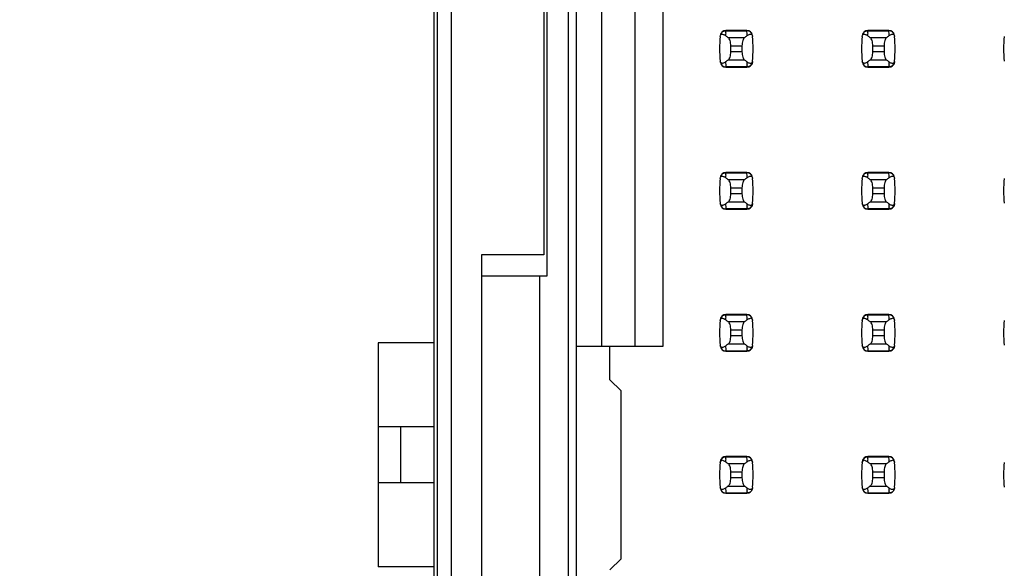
# Model space of a CAD drawing. Header units: inches. Extents: x 0 to 34, y 0 to 22.
# Tile 17 of 43: x 5.257 to 6.643, y 12.388 to 13.161. Entities that reach past the tile are written whole.
import ezdxf

# ---------------------------------------------------------------- set-up
doc = ezdxf.new("R2010")
doc.units = ezdxf.units.IN
doc.header["$LTSCALE"] = 1.87
doc.header["$MEASUREMENT"] = 0
doc.layers.get('0').update_dxf_attribs({"linetype": 'CONTINUOUS'})
doc.layers.add('DIMENSIONS', color=7, linetype='CONTINUOUS')
doc.styles.get("Standard").update_dxf_attribs({"font": 'txt', "width": 0.8})
doc.dimstyles.new('DIMSTYLE_1', dxfattribs={"dimtxt": 0.125, "dimasz": 0.18, "dimexe": 0.125, "dimexo": 0.0625, "dimgap": 0.09, "dimtad": 0, "dimtih": 1, "dimtoh": 1, "dimlfac": 0.5, "dimzin": 4, "dimdsep": 46, "dimtxsty": 'STANDARD', "dimblk": '_FILLED', "dimblk1": '_FILLED', "dimblk2": '_FILLED', "dimcen": 0.09, "dimadec": 0, "dimazin": 0, "dimtp": 0.001, "dimtm": 0.001, "dimtfac": 1, "dimtofl": 0, "dimtmove": 0, "dimatfit": 3, "dimldrblk": '_FILLED', "dimfxl": 1, "dimtolj": 1, "dimtzin": 4, "dimarcsym": 0})

# ---------------------------------------------------------------- blocks, each defined once
blk = doc.blocks.new('*D3')
at = {"layer": 'DIMENSIONS', "color": 2, "linetype": 'CONTINUOUS'}
blk.add_line((5.8116, 16.2838), (5.1576, 16.2838), dxfattribs=at)
at = {"layer": 'DIMENSIONS', "color": 2, "linetype": 'CONTINUOUS', "insert": (5.0951, 16.3463), "char_height": 0.125, "width": 1.225, "attachment_point": 3, "line_spacing_factor": 0.9}
blk.add_mtext('4.64{\\Ftxt.shx;\\W1.000000;\\H0.125000; }[117.9]', dxfattribs=at)
blk = doc.blocks.new('_FILLED')
at = {"color": 0, "linetype": 'BYBLOCK'}
blk.add_solid([(0, 0), (-1, 0.1736), (-1, -0.1736)], dxfattribs=at)
blk = doc.blocks.new('*D4')
at = {"layer": 'DIMENSIONS', "color": 2, "linetype": 'CONTINUOUS'}
blk.add_line((5.8096, 16.6278), (5.1576, 16.6278), dxfattribs=at)
at = {"layer": 'DIMENSIONS', "color": 2, "linetype": 'CONTINUOUS', "insert": (5.0951, 16.6903), "char_height": 0.125, "width": 1.225, "attachment_point": 3, "line_spacing_factor": 0.9}
blk.add_mtext('4.81{\\Ftxt.shx;\\W1.000000;\\H0.125000; }[122.3]', dxfattribs=at)
blk = doc.blocks.new('*D12')
at = {"layer": 'DIMENSIONS', "color": 2, "linetype": 'CONTINUOUS'}
blk.add_line((5.9366, 15.2958), (5.1576, 15.2958), dxfattribs=at)
at = {"layer": 'DIMENSIONS', "color": 2, "linetype": 'CONTINUOUS', "insert": (5.0951, 15.3583), "char_height": 0.125, "width": 1.225, "attachment_point": 3, "line_spacing_factor": 0.9}
blk.add_mtext('4.15{\\Ftxt.shx;\\W1.000000;\\H0.125000; }[105.4]', dxfattribs=at)

msp = doc.modelspace()

# ---------------------------------------------------------------- linework, layer by layer
at = {"color": 7, "linetype": 'CONTINUOUS'}
for p, q in [((5.8451, 6.7558), (5.8451, 16.8838)), ((5.8651, 6.8158), (5.8651, 16.8238)), ((6.0291, 15.2958), (6.0291, 8.3418)), ((6.0409, 8.3749), (6.0409, 15.2646)), ((5.8401, 14.1224), (5.8401, 12.1579)), ((6.0763, 13.5387), (6.0763, 12.7009)), ((6.1236, 12.7009), (6.1236, 13.5387)), ((6.1629, 12.7009), (6.1629, 13.5387)), ((5.9991, 13.4398), (5.9991, 12.7998)), ((5.9951, 13.4098), (5.9951, 12.8298)), ((6.2511, 13.1422), (6.2512, 13.1438)), ((6.2512, 13.1438), (6.2513, 13.1446)), ((6.2513, 13.1446), (6.2514, 13.1453)), ((6.2807, 13.1457), (6.2514, 13.1457)), ((6.2514, 13.1457), (6.2514, 13.1453)), ((6.2514, 13.1453), (6.2807, 13.1453)), ((6.2774, 13.1354), (6.2547, 13.1354)), ((6.2807, 13.1453), (6.2807, 13.1457)), ((6.2883, 13.1389), (6.2886, 13.1379)), ((6.2886, 13.1379), (6.2887, 13.1372)), ((6.4511, 13.1422), (6.4512, 13.1438)), ((6.4512, 13.1438), (6.4513, 13.1446)), ((6.4513, 13.1446), (6.4514, 13.1453)), ((6.4807, 13.1457), (6.4514, 13.1457)), ((6.4514, 13.1457), (6.4514, 13.1453)), ((6.4514, 13.1453), (6.4807, 13.1453)), ((6.4774, 13.1354), (6.4547, 13.1354)), ((6.4807, 13.1453), (6.4807, 13.1457)), ((6.4883, 13.1389), (6.4886, 13.1379)), ((6.4886, 13.1379), (6.4887, 13.1372)), ((6.2582, 13.1155), (6.2582, 13.124)), ((6.2582, 13.124), (6.274, 13.124)), ((6.274, 13.124), (6.274, 13.1155)), ((6.4582, 13.1155), (6.4582, 13.124)), ((6.4582, 13.124), (6.474, 13.124)), ((6.474, 13.124), (6.474, 13.1155)), ((6.274, 13.1155), (6.2582, 13.1155)), ((6.474, 13.1155), (6.4582, 13.1155)), ((6.2435, 13.1016), (6.2434, 13.1023)), ((6.2439, 13.1006), (6.2435, 13.1016)), ((6.2807, 13.0942), (6.2514, 13.0942)), ((6.2514, 13.0942), (6.2514, 13.0938)), ((6.2514, 13.0938), (6.2807, 13.0938)), ((6.2547, 13.1041), (6.2774, 13.1041)), ((6.2808, 13.095), (6.2807, 13.0942)), ((6.2807, 13.0938), (6.2807, 13.0942)), ((6.2809, 13.0957), (6.2808, 13.095)), ((6.2811, 13.0973), (6.2809, 13.0957)), ((6.4435, 13.1016), (6.4434, 13.1023)), ((6.4439, 13.1006), (6.4435, 13.1016)), ((6.4807, 13.0942), (6.4514, 13.0942)), ((6.4514, 13.0942), (6.4514, 13.0938)), ((6.4514, 13.0938), (6.4807, 13.0938)), ((6.4547, 13.1041), (6.4774, 13.1041)), ((6.4808, 13.095), (6.4807, 13.0942)), ((6.4807, 13.0938), (6.4807, 13.0942)), ((6.4809, 13.0957), (6.4808, 13.095)), ((6.4811, 13.0973), (6.4809, 13.0957)), ((6.2511, 12.9422), (6.2512, 12.9438)), ((6.2512, 12.9438), (6.2513, 12.9446)), ((6.2513, 12.9446), (6.2514, 12.9453)), ((6.2807, 12.9457), (6.2514, 12.9457)), ((6.2514, 12.9457), (6.2514, 12.9453)), ((6.2514, 12.9453), (6.2807, 12.9453)), ((6.2807, 12.9453), (6.2807, 12.9457)), ((6.2883, 12.9389), (6.2886, 12.9379)), ((6.2886, 12.9379), (6.2887, 12.9372)), ((6.4511, 12.9422), (6.4512, 12.9438)), ((6.4512, 12.9438), (6.4513, 12.9446)), ((6.4513, 12.9446), (6.4514, 12.9453)), ((6.4807, 12.9457), (6.4514, 12.9457)), ((6.4514, 12.9457), (6.4514, 12.9453)), ((6.4514, 12.9453), (6.4807, 12.9453)), ((6.4807, 12.9453), (6.4807, 12.9457)), ((6.4883, 12.9389), (6.4886, 12.9379)), ((6.4886, 12.9379), (6.4887, 12.9372)), ((6.2774, 12.9354), (6.2547, 12.9354)), ((6.2582, 12.9155), (6.2582, 12.924)), ((6.2582, 12.924), (6.274, 12.924)), ((6.274, 12.924), (6.274, 12.9155)), ((6.4774, 12.9354), (6.4547, 12.9354)), ((6.4582, 12.9155), (6.4582, 12.924)), ((6.4582, 12.924), (6.474, 12.924)), ((6.474, 12.924), (6.474, 12.9155)), ((6.274, 12.9155), (6.2582, 12.9155)), ((6.474, 12.9155), (6.4582, 12.9155)), ((6.2435, 12.9016), (6.2434, 12.9023)), ((6.2439, 12.9006), (6.2435, 12.9016)), ((6.2547, 12.9041), (6.2774, 12.9041)), ((6.2811, 12.8973), (6.2809, 12.8957)), ((6.4435, 12.9016), (6.4434, 12.9023)), ((6.4439, 12.9006), (6.4435, 12.9016)), ((6.4547, 12.9041), (6.4774, 12.9041)), ((6.4811, 12.8973), (6.4809, 12.8957)), ((6.2807, 12.8942), (6.2514, 12.8942)), ((6.2514, 12.8942), (6.2514, 12.8938)), ((6.2514, 12.8938), (6.2807, 12.8938)), ((6.2808, 12.895), (6.2807, 12.8942)), ((6.2807, 12.8938), (6.2807, 12.8942)), ((6.2809, 12.8957), (6.2808, 12.895)), ((6.4807, 12.8942), (6.4514, 12.8942)), ((6.4514, 12.8942), (6.4514, 12.8938)), ((6.4514, 12.8938), (6.4807, 12.8938)), ((6.4808, 12.895), (6.4807, 12.8942)), ((6.4807, 12.8938), (6.4807, 12.8942)), ((6.4809, 12.8957), (6.4808, 12.895)), ((5.9071, 12.8298), (5.9071, 12.2098)), ((5.9951, 12.8298), (5.9071, 12.8298)), ((5.9991, 12.7998), (5.9071, 12.7998)), ((5.9891, 12.2398), (5.9891, 12.7998)), ((6.2511, 12.7422), (6.2512, 12.7438)), ((6.2512, 12.7438), (6.2513, 12.7446)), ((6.2513, 12.7446), (6.2514, 12.7453)), ((6.2807, 12.7457), (6.2514, 12.7457)), ((6.2514, 12.7457), (6.2514, 12.7453)), ((6.2514, 12.7453), (6.2807, 12.7453)), ((6.2807, 12.7453), (6.2807, 12.7457)), ((6.4511, 12.7422), (6.4512, 12.7438)), ((6.4512, 12.7438), (6.4513, 12.7446)), ((6.4513, 12.7446), (6.4514, 12.7453)), ((6.4807, 12.7457), (6.4514, 12.7457)), ((6.4514, 12.7457), (6.4514, 12.7453)), ((6.4514, 12.7453), (6.4807, 12.7453)), ((6.4807, 12.7453), (6.4807, 12.7457)), ((6.2774, 12.7354), (6.2547, 12.7354)), ((6.2883, 12.7389), (6.2886, 12.7379)), ((6.2886, 12.7379), (6.2887, 12.7372)), ((6.4774, 12.7354), (6.4547, 12.7354)), ((6.4883, 12.7389), (6.4886, 12.7379)), ((6.4886, 12.7379), (6.4887, 12.7372)), ((6.2582, 12.7155), (6.2582, 12.724)), ((6.2582, 12.724), (6.274, 12.724)), ((6.274, 12.724), (6.274, 12.7155)), ((6.4582, 12.7155), (6.4582, 12.724)), ((6.4582, 12.724), (6.474, 12.724)), ((6.474, 12.724), (6.474, 12.7155)), ((5.7614, 12.7055), (5.7614, 12.3905)), ((5.8401, 12.7055), (5.7614, 12.7055)), ((6.2435, 12.7016), (6.2434, 12.7023)), ((6.2547, 12.7041), (6.2774, 12.7041)), ((6.274, 12.7155), (6.2582, 12.7155)), ((6.4435, 12.7016), (6.4434, 12.7023)), ((6.4547, 12.7041), (6.4774, 12.7041)), ((6.474, 12.7155), (6.4582, 12.7155)), ((6.0409, 12.7009), (6.1629, 12.7009)), ((6.0881, 12.6536), (6.0881, 12.7009)), ((6.2439, 12.7006), (6.2435, 12.7016)), ((6.2807, 12.6942), (6.2514, 12.6942)), ((6.2514, 12.6942), (6.2514, 12.6938)), ((6.2514, 12.6938), (6.2807, 12.6938)), ((6.2808, 12.695), (6.2807, 12.6942)), ((6.2807, 12.6938), (6.2807, 12.6942)), ((6.2809, 12.6957), (6.2808, 12.695)), ((6.2811, 12.6973), (6.2809, 12.6957)), ((6.4439, 12.7006), (6.4435, 12.7016)), ((6.4807, 12.6942), (6.4514, 12.6942)), ((6.4514, 12.6942), (6.4514, 12.6938)), ((6.4514, 12.6938), (6.4807, 12.6938)), ((6.4808, 12.695), (6.4807, 12.6942)), ((6.4807, 12.6938), (6.4807, 12.6942)), ((6.4809, 12.6957), (6.4808, 12.695)), ((6.4811, 12.6973), (6.4809, 12.6957)), ((6.1039, 12.6379), (6.0881, 12.6536)), ((6.1039, 12.4017), (6.1039, 12.6379)), ((5.8401, 12.5874), (5.7614, 12.5874)), ((5.7929, 12.5874), (5.7929, 12.5086)), ((6.2511, 12.5422), (6.2512, 12.5438)), ((6.2512, 12.5438), (6.2513, 12.5446)), ((6.2513, 12.5446), (6.2514, 12.5453)), ((6.2807, 12.5457), (6.2514, 12.5457)), ((6.2514, 12.5457), (6.2514, 12.5453)), ((6.2514, 12.5453), (6.2807, 12.5453)), ((6.2807, 12.5453), (6.2807, 12.5457)), ((6.2883, 12.5389), (6.2886, 12.5379)), ((6.2886, 12.5379), (6.2887, 12.5372)), ((6.4511, 12.5422), (6.4512, 12.5438)), ((6.4512, 12.5438), (6.4513, 12.5446)), ((6.4513, 12.5446), (6.4514, 12.5453)), ((6.4807, 12.5457), (6.4514, 12.5457)), ((6.4514, 12.5457), (6.4514, 12.5453)), ((6.4514, 12.5453), (6.4807, 12.5453)), ((6.4807, 12.5453), (6.4807, 12.5457)), ((6.4883, 12.5389), (6.4886, 12.5379)), ((6.4886, 12.5379), (6.4887, 12.5372)), ((6.2774, 12.5354), (6.2547, 12.5354)), ((6.2582, 12.5155), (6.2582, 12.524)), ((6.2582, 12.524), (6.274, 12.524)), ((6.274, 12.524), (6.274, 12.5155)), ((6.4774, 12.5354), (6.4547, 12.5354)), ((6.4582, 12.5155), (6.4582, 12.524)), ((6.4582, 12.524), (6.474, 12.524)), ((6.474, 12.524), (6.474, 12.5155)), ((5.8401, 12.5086), (5.7614, 12.5086)), ((6.274, 12.5155), (6.2582, 12.5155)), ((6.474, 12.5155), (6.4582, 12.5155)), ((6.2435, 12.5016), (6.2434, 12.5023)), ((6.2439, 12.5006), (6.2435, 12.5016)), ((6.2807, 12.4942), (6.2514, 12.4942)), ((6.2514, 12.4942), (6.2514, 12.4938)), ((6.2547, 12.5041), (6.2774, 12.5041)), ((6.2808, 12.495), (6.2807, 12.4942)), ((6.2807, 12.4938), (6.2807, 12.4942)), ((6.2809, 12.4957), (6.2808, 12.495)), ((6.2811, 12.4973), (6.2809, 12.4957)), ((6.4435, 12.5016), (6.4434, 12.5023)), ((6.4439, 12.5006), (6.4435, 12.5016)), ((6.4807, 12.4942), (6.4514, 12.4942)), ((6.4514, 12.4942), (6.4514, 12.4938)), ((6.4547, 12.5041), (6.4774, 12.5041)), ((6.4808, 12.495), (6.4807, 12.4942)), ((6.4807, 12.4938), (6.4807, 12.4942)), ((6.4809, 12.4957), (6.4808, 12.495)), ((6.4811, 12.4973), (6.4809, 12.4957)), ((6.2514, 12.4938), (6.2807, 12.4938)), ((6.4514, 12.4938), (6.4807, 12.4938)), ((6.0881, 12.3859), (6.1039, 12.4017)), ((5.8401, 12.3905), (5.7614, 12.3905))]:
    msp.add_line(p, q, dxfattribs=at)
for centre, radius, start, end in [((6.3999, 13.1198), 0.1575, 173.6288, 186.3712), ((6.2514, 13.1379), 0.00787, 90, 173.0471), ((6.2417, 13.1265), 0.015, 52.6255, 54.6964), ((6.3999, 13.1274), 0.1496, 174.2954, 175.7945), ((6.2807, 13.1379), 0.00787, 6.9529, 90), ((6.1322, 13.1274), 0.1496, 4.2056, 6.9009), ((6.1322, 13.1198), 0.1575, 353.6288, 6.3712), ((6.5999, 13.1198), 0.1575, 173.6288, 186.3712), ((6.4514, 13.1379), 0.00787, 90, 173.0471), ((6.4417, 13.1265), 0.015, 52.6255, 54.6964), ((6.5999, 13.1274), 0.1496, 174.2954, 175.7945), ((6.4807, 13.1379), 0.00787, 6.9529, 90), ((6.3322, 13.1274), 0.1496, 4.2056, 6.9009), ((6.3322, 13.1198), 0.1575, 353.6288, 6.3712), ((6.7999, 13.1198), 0.1575, 173.6288, 186.3712), ((6.2514, 13.1017), 0.00787, 186.9529, 270), ((6.4, 13.1122), 0.1496, 184.2056, 186.9009), ((6.2807, 13.1017), 0.00787, 270, 353.0471), ((6.1322, 13.1122), 0.1496, 354.2954, 355.7945), ((6.2905, 13.1131), 0.015, 232.6259, 234.6885), ((6.4514, 13.1017), 0.00787, 186.9529, 270), ((6.6, 13.1122), 0.1496, 184.2056, 186.9009), ((6.4807, 13.1017), 0.00787, 270, 353.0471), ((6.3322, 13.1122), 0.1496, 354.2954, 355.7945), ((6.4905, 13.1131), 0.015, 232.6259, 234.6885), ((6.2514, 12.9379), 0.00787, 90, 173.0471), ((6.2417, 12.9265), 0.015, 52.6255, 54.6964), ((6.3999, 12.9274), 0.1496, 174.2954, 175.7945), ((6.2807, 12.9379), 0.00787, 6.9529, 90), ((6.1322, 12.9274), 0.1496, 4.2056, 6.9009), ((6.4514, 12.9379), 0.00787, 90, 173.0471), ((6.4417, 12.9265), 0.015, 52.6255, 54.6964), ((6.5999, 12.9274), 0.1496, 174.2954, 175.7945), ((6.4807, 12.9379), 0.00787, 6.9529, 90), ((6.3322, 12.9274), 0.1496, 4.2056, 6.9009), ((6.3999, 12.9198), 0.1575, 173.6288, 186.3712), ((6.1322, 12.9198), 0.1575, 353.6288, 6.3712), ((6.5999, 12.9198), 0.1575, 173.6288, 186.3712), ((6.3322, 12.9198), 0.1575, 353.6288, 6.3712), ((6.7999, 12.9198), 0.1575, 173.6288, 186.3712), ((6.2514, 12.9017), 0.00787, 186.9529, 270), ((6.4, 12.9122), 0.1496, 184.2056, 186.9009), ((6.2807, 12.9017), 0.00787, 270, 353.0471), ((6.1322, 12.9122), 0.1496, 354.2954, 355.7945), ((6.2905, 12.9131), 0.015, 232.6259, 234.6885), ((6.4514, 12.9017), 0.00787, 186.9529, 270), ((6.6, 12.9122), 0.1496, 184.2056, 186.9009), ((6.4807, 12.9017), 0.00787, 270, 353.0471), ((6.3322, 12.9122), 0.1496, 354.2954, 355.7945), ((6.4905, 12.9131), 0.015, 232.6259, 234.6885), ((6.2514, 12.7379), 0.00787, 90, 173.0471), ((6.2807, 12.7379), 0.00787, 6.9529, 90), ((6.1322, 12.7274), 0.1496, 4.2056, 6.9009), ((6.4514, 12.7379), 0.00787, 90, 173.0471), ((6.4807, 12.7379), 0.00787, 6.9529, 90), ((6.3322, 12.7274), 0.1496, 4.2056, 6.9009), ((6.3999, 12.7198), 0.1575, 173.6288, 186.3712), ((6.2417, 12.7265), 0.015, 52.6255, 54.6964), ((6.3999, 12.7274), 0.1496, 174.2954, 175.7945), ((6.1322, 12.7198), 0.1575, 353.6288, 6.3712), ((6.5999, 12.7198), 0.1575, 173.6288, 186.3712), ((6.4417, 12.7265), 0.015, 52.6255, 54.6964), ((6.5999, 12.7274), 0.1496, 174.2954, 175.7945), ((6.3322, 12.7198), 0.1575, 353.6288, 6.3712), ((6.7999, 12.7198), 0.1575, 173.6288, 186.3712), ((6.2514, 12.7017), 0.00787, 186.9529, 270), ((6.4, 12.7122), 0.1496, 184.2056, 186.9009), ((6.2807, 12.7017), 0.00787, 270, 353.0471), ((6.1322, 12.7122), 0.1496, 354.2954, 355.7945), ((6.2905, 12.7131), 0.015, 232.6259, 234.6885), ((6.4514, 12.7017), 0.00787, 186.9529, 270), ((6.6, 12.7122), 0.1496, 184.2056, 186.9009), ((6.4807, 12.7017), 0.00787, 270, 353.0471), ((6.3322, 12.7122), 0.1496, 354.2954, 355.7945), ((6.4905, 12.7131), 0.015, 232.6259, 234.6885), ((6.3999, 12.5198), 0.1575, 173.6288, 186.3712), ((6.2514, 12.5379), 0.00787, 90, 173.0471), ((6.2417, 12.5265), 0.015, 52.6255, 54.6964), ((6.3999, 12.5274), 0.1496, 174.2954, 175.7945), ((6.2807, 12.5379), 0.00787, 6.9529, 90), ((6.1322, 12.5274), 0.1496, 4.2056, 6.9009), ((6.1322, 12.5198), 0.1575, 353.6288, 6.3712), ((6.5999, 12.5198), 0.1575, 173.6288, 186.3712), ((6.4514, 12.5379), 0.00787, 90, 173.0471), ((6.4417, 12.5265), 0.015, 52.6255, 54.6964), ((6.5999, 12.5274), 0.1496, 174.2954, 175.7945), ((6.4807, 12.5379), 0.00787, 6.9529, 90), ((6.3322, 12.5274), 0.1496, 4.2056, 6.9009), ((6.3322, 12.5198), 0.1575, 353.6288, 6.3712), ((6.7999, 12.5198), 0.1575, 173.6288, 186.3712), ((6.2514, 12.5017), 0.00787, 186.9529, 270), ((6.4, 12.5122), 0.1496, 184.2056, 186.9009), ((6.2807, 12.5017), 0.00787, 270, 353.0471), ((6.1322, 12.5122), 0.1496, 354.2954, 355.7945), ((6.2905, 12.5131), 0.015, 232.6259, 234.6885), ((6.4514, 12.5017), 0.00787, 186.9529, 270), ((6.6, 12.5122), 0.1496, 184.2056, 186.9009), ((6.4807, 12.5017), 0.00787, 270, 353.0471), ((6.3322, 12.5122), 0.1496, 354.2954, 355.7945), ((6.4905, 12.5131), 0.015, 232.6259, 234.6885)]:
    msp.add_arc(centre, radius, start, end, dxfattribs=at)
for centre, start_param, end_param in [((6.6222, 13.1733), -2.804032, -2.774684), ((5.9099, 13.1733), -0.366909, -0.33756), ((6.8222, 13.1733), -2.804032, -2.774684), ((6.1099, 13.1733), -0.366909, -0.33756), ((6.6222, 13.0663), 2.774684, 2.804032), ((5.9099, 13.0663), 0.33756, 0.366909), ((6.8222, 13.0663), 2.774684, 2.804032), ((6.1099, 13.0663), 0.33756, 0.366909), ((6.6222, 12.9733), -2.804032, -2.774684), ((5.9099, 12.9733), -0.366909, -0.33756), ((6.8222, 12.9733), -2.804032, -2.774684), ((6.1099, 12.9733), -0.366909, -0.33756), ((6.6222, 12.8663), 2.774684, 2.804032), ((5.9099, 12.8663), 0.33756, 0.366909), ((6.8222, 12.8663), 2.774684, 2.804032), ((6.1099, 12.8663), 0.33756, 0.366909), ((6.6222, 12.7733), -2.804032, -2.774684), ((5.9099, 12.7733), -0.366909, -0.33756), ((6.8222, 12.7733), -2.804032, -2.774684), ((6.1099, 12.7733), -0.366909, -0.33756), ((6.6222, 12.6663), 2.774684, 2.804032), ((5.9099, 12.6663), 0.33756, 0.366909), ((6.8222, 12.6663), 2.774684, 2.804032), ((6.1099, 12.6663), 0.33756, 0.366909), ((6.6222, 12.5733), -2.804032, -2.774684), ((5.9099, 12.5733), -0.366909, -0.33756), ((6.8222, 12.5733), -2.804032, -2.774684), ((6.1099, 12.5733), -0.366909, -0.33756), ((6.6222, 12.4663), 2.774684, 2.804032), ((5.9099, 12.4663), 0.33756, 0.366909), ((6.8222, 12.4663), 2.774684, 2.804032), ((6.1099, 12.4663), 0.33756, 0.366909)]:
    msp.add_ellipse(centre, major_axis=(0.3937, 0), ratio=0.267949, start_param=start_param, end_param=end_param, dxfattribs=at)
for points, knots in [([(6.2434, 13.1372), (6.2435, 13.1383), (6.2443, 13.1401), (6.2467, 13.1404), (6.2485, 13.1398), (6.2497, 13.1391), (6.2503, 13.1387)], [0, 0, 0, 0, 0.344091, 0.54278, 0.755602, 1, 1, 1, 1]), ([(6.2436, 13.1387), (6.2437, 13.1399), (6.2447, 13.1422), (6.2466, 13.1439), (6.2477, 13.1445)], [0, 0, 0, 0, 0.485962, 1, 1, 1, 1]), ([(6.2477, 13.1445), (6.248, 13.1446), (6.2492, 13.1451), (6.2505, 13.1454), (6.2514, 13.1453)], [0, 0, 0, 0, 0.258954, 1, 1, 1, 1]), ([(6.2582, 13.124), (6.2582, 13.1265), (6.2578, 13.1299), (6.2563, 13.1337), (6.2553, 13.135), (6.2547, 13.1354)], [0, 0, 0, 0, 0.604658, 0.834309, 1, 1, 1, 1]), ([(6.2774, 13.1354), (6.2769, 13.135), (6.2759, 13.1337), (6.2744, 13.1299), (6.274, 13.1265), (6.274, 13.124)], [0, 0, 0, 0, 0.165672, 0.395352, 1, 1, 1, 1]), ([(6.2845, 13.1444), (6.2842, 13.1446), (6.283, 13.1451), (6.2817, 13.1454), (6.2807, 13.1453)], [0, 0, 0, 0, 0.258938, 1, 1, 1, 1]), ([(6.2814, 13.1383), (6.282, 13.1388), (6.2831, 13.1395), (6.2849, 13.1403), (6.2869, 13.1404), (6.288, 13.1395), (6.2883, 13.1389)], [0, 0, 0, 0, 0.277188, 0.519496, 0.737282, 1, 1, 1, 1]), ([(6.2886, 13.1387), (6.2884, 13.1399), (6.2875, 13.1422), (6.2856, 13.1439), (6.2845, 13.1444)], [0, 0, 0, 0, 0.485899, 1, 1, 1, 1]), ([(6.4434, 13.1372), (6.4435, 13.1383), (6.4443, 13.1401), (6.4467, 13.1404), (6.4485, 13.1398), (6.4497, 13.1391), (6.4503, 13.1387)], [0, 0, 0, 0, 0.344091, 0.54278, 0.755602, 1, 1, 1, 1]), ([(6.4436, 13.1387), (6.4437, 13.1399), (6.4447, 13.1422), (6.4466, 13.1439), (6.4477, 13.1445)], [0, 0, 0, 0, 0.485962, 1, 1, 1, 1]), ([(6.4477, 13.1445), (6.448, 13.1446), (6.4492, 13.1451), (6.4505, 13.1454), (6.4514, 13.1453)], [0, 0, 0, 0, 0.258954, 1, 1, 1, 1]), ([(6.4582, 13.124), (6.4582, 13.1265), (6.4578, 13.1299), (6.4563, 13.1337), (6.4553, 13.135), (6.4547, 13.1354)], [0, 0, 0, 0, 0.604658, 0.834309, 1, 1, 1, 1]), ([(6.4774, 13.1354), (6.4769, 13.135), (6.4759, 13.1337), (6.4744, 13.1299), (6.474, 13.1265), (6.474, 13.124)], [0, 0, 0, 0, 0.165672, 0.395352, 1, 1, 1, 1]), ([(6.4845, 13.1444), (6.4842, 13.1446), (6.483, 13.1451), (6.4817, 13.1454), (6.4807, 13.1453)], [0, 0, 0, 0, 0.258938, 1, 1, 1, 1]), ([(6.4814, 13.1383), (6.482, 13.1388), (6.4831, 13.1395), (6.4849, 13.1403), (6.4869, 13.1404), (6.488, 13.1395), (6.4883, 13.1389)], [0, 0, 0, 0, 0.277188, 0.519496, 0.737282, 1, 1, 1, 1]), ([(6.4886, 13.1387), (6.4884, 13.1399), (6.4875, 13.1422), (6.4856, 13.1439), (6.4845, 13.1444)], [0, 0, 0, 0, 0.485899, 1, 1, 1, 1]), ([(6.2547, 13.1041), (6.2553, 13.1045), (6.2563, 13.1058), (6.2578, 13.1096), (6.2582, 13.113), (6.2582, 13.1155)], [0, 0, 0, 0, 0.165672, 0.395352, 1, 1, 1, 1]), ([(6.274, 13.1155), (6.274, 13.113), (6.2744, 13.1096), (6.2759, 13.1058), (6.2769, 13.1045), (6.2774, 13.1041)], [0, 0, 0, 0, 0.604658, 0.834309, 1, 1, 1, 1]), ([(6.4547, 13.1041), (6.4553, 13.1045), (6.4563, 13.1058), (6.4578, 13.1096), (6.4582, 13.113), (6.4582, 13.1155)], [0, 0, 0, 0, 0.165672, 0.395352, 1, 1, 1, 1]), ([(6.474, 13.1155), (6.474, 13.113), (6.4744, 13.1096), (6.4759, 13.1058), (6.4769, 13.1045), (6.4774, 13.1041)], [0, 0, 0, 0, 0.604658, 0.834309, 1, 1, 1, 1]), ([(6.2436, 13.1008), (6.2437, 13.0997), (6.2447, 13.0973), (6.2466, 13.0956), (6.2477, 13.0951)], [0, 0, 0, 0, 0.485962, 1, 1, 1, 1]), ([(6.2507, 13.1012), (6.2502, 13.1008), (6.249, 13.1), (6.2473, 13.0993), (6.2453, 13.0991), (6.2442, 13.1), (6.2439, 13.1006)], [0, 0, 0, 0, 0.277188, 0.519495, 0.73728, 1, 1, 1, 1]), ([(6.2477, 13.0951), (6.248, 13.0949), (6.2492, 13.0944), (6.2505, 13.0942), (6.2514, 13.0942)], [0, 0, 0, 0, 0.258954, 1, 1, 1, 1]), ([(6.2845, 13.0951), (6.2842, 13.0949), (6.283, 13.0944), (6.2817, 13.0942), (6.2807, 13.0942)], [0, 0, 0, 0, 0.258938, 1, 1, 1, 1]), ([(6.2887, 13.1023), (6.2886, 13.1013), (6.2879, 13.0994), (6.2855, 13.0991), (6.2836, 13.0997), (6.2825, 13.1004), (6.2819, 13.1009)], [0, 0, 0, 0, 0.34411, 0.542772, 0.755567, 1, 1, 1, 1]), ([(6.2886, 13.1008), (6.2884, 13.0997), (6.2875, 13.0973), (6.2856, 13.0956), (6.2845, 13.0951)], [0, 0, 0, 0, 0.485899, 1, 1, 1, 1]), ([(6.4436, 13.1008), (6.4437, 13.0997), (6.4447, 13.0973), (6.4466, 13.0956), (6.4477, 13.0951)], [0, 0, 0, 0, 0.485962, 1, 1, 1, 1]), ([(6.4507, 13.1012), (6.4502, 13.1008), (6.449, 13.1), (6.4473, 13.0993), (6.4453, 13.0991), (6.4442, 13.1), (6.4439, 13.1006)], [0, 0, 0, 0, 0.277188, 0.519495, 0.73728, 1, 1, 1, 1]), ([(6.4477, 13.0951), (6.448, 13.0949), (6.4492, 13.0944), (6.4505, 13.0942), (6.4514, 13.0942)], [0, 0, 0, 0, 0.258954, 1, 1, 1, 1]), ([(6.4845, 13.0951), (6.4842, 13.0949), (6.483, 13.0944), (6.4817, 13.0942), (6.4807, 13.0942)], [0, 0, 0, 0, 0.258938, 1, 1, 1, 1]), ([(6.4887, 13.1023), (6.4886, 13.1013), (6.4879, 13.0994), (6.4855, 13.0991), (6.4836, 13.0997), (6.4825, 13.1004), (6.4819, 13.1009)], [0, 0, 0, 0, 0.34411, 0.542772, 0.755567, 1, 1, 1, 1]), ([(6.4886, 13.1008), (6.4884, 13.0997), (6.4875, 13.0973), (6.4856, 13.0956), (6.4845, 13.0951)], [0, 0, 0, 0, 0.485899, 1, 1, 1, 1]), ([(6.2434, 12.9372), (6.2435, 12.9383), (6.2443, 12.9401), (6.2467, 12.9404), (6.2485, 12.9398), (6.2497, 12.9391), (6.2503, 12.9387)], [0, 0, 0, 0, 0.344091, 0.54278, 0.755602, 1, 1, 1, 1]), ([(6.2436, 12.9387), (6.2437, 12.9399), (6.2447, 12.9422), (6.2466, 12.9439), (6.2477, 12.9445)], [0, 0, 0, 0, 0.485962, 1, 1, 1, 1]), ([(6.2477, 12.9445), (6.248, 12.9446), (6.2492, 12.9451), (6.2505, 12.9454), (6.2514, 12.9453)], [0, 0, 0, 0, 0.258954, 1, 1, 1, 1]), ([(6.2845, 12.9444), (6.2842, 12.9446), (6.283, 12.9451), (6.2817, 12.9454), (6.2807, 12.9453)], [0, 0, 0, 0, 0.258938, 1, 1, 1, 1]), ([(6.2814, 12.9383), (6.282, 12.9388), (6.2831, 12.9395), (6.2849, 12.9403), (6.2869, 12.9404), (6.288, 12.9395), (6.2883, 12.9389)], [0, 0, 0, 0, 0.277188, 0.519496, 0.737282, 1, 1, 1, 1]), ([(6.2886, 12.9387), (6.2884, 12.9399), (6.2875, 12.9422), (6.2856, 12.9439), (6.2845, 12.9444)], [0, 0, 0, 0, 0.485899, 1, 1, 1, 1]), ([(6.4434, 12.9372), (6.4435, 12.9383), (6.4443, 12.9401), (6.4467, 12.9404), (6.4485, 12.9398), (6.4497, 12.9391), (6.4503, 12.9387)], [0, 0, 0, 0, 0.344091, 0.54278, 0.755602, 1, 1, 1, 1]), ([(6.4436, 12.9387), (6.4437, 12.9399), (6.4447, 12.9422), (6.4466, 12.9439), (6.4477, 12.9445)], [0, 0, 0, 0, 0.485962, 1, 1, 1, 1]), ([(6.4477, 12.9445), (6.448, 12.9446), (6.4492, 12.9451), (6.4505, 12.9454), (6.4514, 12.9453)], [0, 0, 0, 0, 0.258954, 1, 1, 1, 1]), ([(6.4845, 12.9444), (6.4842, 12.9446), (6.483, 12.9451), (6.4817, 12.9454), (6.4807, 12.9453)], [0, 0, 0, 0, 0.258938, 1, 1, 1, 1]), ([(6.4814, 12.9383), (6.482, 12.9388), (6.4831, 12.9395), (6.4849, 12.9403), (6.4869, 12.9404), (6.488, 12.9395), (6.4883, 12.9389)], [0, 0, 0, 0, 0.277188, 0.519496, 0.737282, 1, 1, 1, 1]), ([(6.4886, 12.9387), (6.4884, 12.9399), (6.4875, 12.9422), (6.4856, 12.9439), (6.4845, 12.9444)], [0, 0, 0, 0, 0.485899, 1, 1, 1, 1]), ([(6.2582, 12.924), (6.2582, 12.9265), (6.2578, 12.9299), (6.2563, 12.9337), (6.2553, 12.935), (6.2547, 12.9354)], [0, 0, 0, 0, 0.604658, 0.834309, 1, 1, 1, 1]), ([(6.2774, 12.9354), (6.2769, 12.935), (6.2759, 12.9337), (6.2744, 12.9299), (6.274, 12.9265), (6.274, 12.924)], [0, 0, 0, 0, 0.165672, 0.395352, 1, 1, 1, 1]), ([(6.4582, 12.924), (6.4582, 12.9265), (6.4578, 12.9299), (6.4563, 12.9337), (6.4553, 12.935), (6.4547, 12.9354)], [0, 0, 0, 0, 0.604658, 0.834309, 1, 1, 1, 1]), ([(6.4774, 12.9354), (6.4769, 12.935), (6.4759, 12.9337), (6.4744, 12.9299), (6.474, 12.9265), (6.474, 12.924)], [0, 0, 0, 0, 0.165672, 0.395352, 1, 1, 1, 1]), ([(6.2547, 12.9041), (6.2553, 12.9045), (6.2563, 12.9058), (6.2578, 12.9096), (6.2582, 12.913), (6.2582, 12.9155)], [0, 0, 0, 0, 0.165672, 0.395352, 1, 1, 1, 1]), ([(6.274, 12.9155), (6.274, 12.913), (6.2744, 12.9096), (6.2759, 12.9058), (6.2769, 12.9045), (6.2774, 12.9041)], [0, 0, 0, 0, 0.604658, 0.834309, 1, 1, 1, 1]), ([(6.4547, 12.9041), (6.4553, 12.9045), (6.4563, 12.9058), (6.4578, 12.9096), (6.4582, 12.913), (6.4582, 12.9155)], [0, 0, 0, 0, 0.165672, 0.395352, 1, 1, 1, 1]), ([(6.474, 12.9155), (6.474, 12.913), (6.4744, 12.9096), (6.4759, 12.9058), (6.4769, 12.9045), (6.4774, 12.9041)], [0, 0, 0, 0, 0.604658, 0.834309, 1, 1, 1, 1]), ([(6.2436, 12.9008), (6.2437, 12.8997), (6.2447, 12.8973), (6.2466, 12.8956), (6.2477, 12.8951)], [0, 0, 0, 0, 0.485962, 1, 1, 1, 1]), ([(6.2507, 12.9012), (6.2502, 12.9008), (6.249, 12.9), (6.2473, 12.8993), (6.2453, 12.8991), (6.2442, 12.9), (6.2439, 12.9006)], [0, 0, 0, 0, 0.277188, 0.519495, 0.73728, 1, 1, 1, 1]), ([(6.2887, 12.9023), (6.2886, 12.9013), (6.2879, 12.8994), (6.2855, 12.8991), (6.2836, 12.8997), (6.2825, 12.9004), (6.2819, 12.9009)], [0, 0, 0, 0, 0.34411, 0.542772, 0.755567, 1, 1, 1, 1]), ([(6.2886, 12.9008), (6.2884, 12.8997), (6.2875, 12.8973), (6.2856, 12.8956), (6.2845, 12.8951)], [0, 0, 0, 0, 0.485899, 1, 1, 1, 1]), ([(6.4436, 12.9008), (6.4437, 12.8997), (6.4447, 12.8973), (6.4466, 12.8956), (6.4477, 12.8951)], [0, 0, 0, 0, 0.485962, 1, 1, 1, 1]), ([(6.4507, 12.9012), (6.4502, 12.9008), (6.449, 12.9), (6.4473, 12.8993), (6.4453, 12.8991), (6.4442, 12.9), (6.4439, 12.9006)], [0, 0, 0, 0, 0.277188, 0.519495, 0.73728, 1, 1, 1, 1]), ([(6.4887, 12.9023), (6.4886, 12.9013), (6.4879, 12.8994), (6.4855, 12.8991), (6.4836, 12.8997), (6.4825, 12.9004), (6.4819, 12.9009)], [0, 0, 0, 0, 0.34411, 0.542772, 0.755567, 1, 1, 1, 1]), ([(6.4886, 12.9008), (6.4884, 12.8997), (6.4875, 12.8973), (6.4856, 12.8956), (6.4845, 12.8951)], [0, 0, 0, 0, 0.485899, 1, 1, 1, 1]), ([(6.2477, 12.8951), (6.248, 12.8949), (6.2492, 12.8944), (6.2505, 12.8942), (6.2514, 12.8942)], [0, 0, 0, 0, 0.258954, 1, 1, 1, 1]), ([(6.2845, 12.8951), (6.2842, 12.8949), (6.283, 12.8944), (6.2817, 12.8942), (6.2807, 12.8942)], [0, 0, 0, 0, 0.258938, 1, 1, 1, 1]), ([(6.4477, 12.8951), (6.448, 12.8949), (6.4492, 12.8944), (6.4505, 12.8942), (6.4514, 12.8942)], [0, 0, 0, 0, 0.258954, 1, 1, 1, 1]), ([(6.4845, 12.8951), (6.4842, 12.8949), (6.483, 12.8944), (6.4817, 12.8942), (6.4807, 12.8942)], [0, 0, 0, 0, 0.258938, 1, 1, 1, 1]), ([(6.2436, 12.7387), (6.2437, 12.7399), (6.2447, 12.7422), (6.2466, 12.7439), (6.2477, 12.7445)], [0, 0, 0, 0, 0.485962, 1, 1, 1, 1]), ([(6.2477, 12.7445), (6.248, 12.7446), (6.2492, 12.7451), (6.2505, 12.7454), (6.2514, 12.7453)], [0, 0, 0, 0, 0.258954, 1, 1, 1, 1]), ([(6.2845, 12.7444), (6.2842, 12.7446), (6.283, 12.7451), (6.2817, 12.7454), (6.2807, 12.7453)], [0, 0, 0, 0, 0.258938, 1, 1, 1, 1]), ([(6.2886, 12.7387), (6.2884, 12.7399), (6.2875, 12.7422), (6.2856, 12.7439), (6.2845, 12.7444)], [0, 0, 0, 0, 0.485899, 1, 1, 1, 1]), ([(6.4436, 12.7387), (6.4437, 12.7399), (6.4447, 12.7422), (6.4466, 12.7439), (6.4477, 12.7445)], [0, 0, 0, 0, 0.485962, 1, 1, 1, 1]), ([(6.4477, 12.7445), (6.448, 12.7446), (6.4492, 12.7451), (6.4505, 12.7454), (6.4514, 12.7453)], [0, 0, 0, 0, 0.258954, 1, 1, 1, 1]), ([(6.4845, 12.7444), (6.4842, 12.7446), (6.483, 12.7451), (6.4817, 12.7454), (6.4807, 12.7453)], [0, 0, 0, 0, 0.258938, 1, 1, 1, 1]), ([(6.4886, 12.7387), (6.4884, 12.7399), (6.4875, 12.7422), (6.4856, 12.7439), (6.4845, 12.7444)], [0, 0, 0, 0, 0.485899, 1, 1, 1, 1]), ([(6.2434, 12.7372), (6.2435, 12.7383), (6.2443, 12.7401), (6.2467, 12.7404), (6.2485, 12.7398), (6.2497, 12.7391), (6.2503, 12.7387)], [0, 0, 0, 0, 0.344091, 0.54278, 0.755602, 1, 1, 1, 1]), ([(6.2582, 12.724), (6.2582, 12.7265), (6.2578, 12.7299), (6.2563, 12.7337), (6.2553, 12.735), (6.2547, 12.7354)], [0, 0, 0, 0, 0.604658, 0.834309, 1, 1, 1, 1]), ([(6.2774, 12.7354), (6.2769, 12.735), (6.2759, 12.7337), (6.2744, 12.7299), (6.274, 12.7265), (6.274, 12.724)], [0, 0, 0, 0, 0.165672, 0.395352, 1, 1, 1, 1]), ([(6.2814, 12.7383), (6.282, 12.7388), (6.2831, 12.7395), (6.2849, 12.7403), (6.2869, 12.7404), (6.288, 12.7395), (6.2883, 12.7389)], [0, 0, 0, 0, 0.277188, 0.519496, 0.737282, 1, 1, 1, 1]), ([(6.4434, 12.7372), (6.4435, 12.7383), (6.4443, 12.7401), (6.4467, 12.7404), (6.4485, 12.7398), (6.4497, 12.7391), (6.4503, 12.7387)], [0, 0, 0, 0, 0.344091, 0.54278, 0.755602, 1, 1, 1, 1]), ([(6.4582, 12.724), (6.4582, 12.7265), (6.4578, 12.7299), (6.4563, 12.7337), (6.4553, 12.735), (6.4547, 12.7354)], [0, 0, 0, 0, 0.604658, 0.834309, 1, 1, 1, 1]), ([(6.4774, 12.7354), (6.4769, 12.735), (6.4759, 12.7337), (6.4744, 12.7299), (6.474, 12.7265), (6.474, 12.724)], [0, 0, 0, 0, 0.165672, 0.395352, 1, 1, 1, 1]), ([(6.4814, 12.7383), (6.482, 12.7388), (6.4831, 12.7395), (6.4849, 12.7403), (6.4869, 12.7404), (6.488, 12.7395), (6.4883, 12.7389)], [0, 0, 0, 0, 0.277188, 0.519496, 0.737282, 1, 1, 1, 1]), ([(6.2547, 12.7041), (6.2553, 12.7045), (6.2563, 12.7058), (6.2578, 12.7096), (6.2582, 12.713), (6.2582, 12.7155)], [0, 0, 0, 0, 0.165672, 0.395352, 1, 1, 1, 1]), ([(6.274, 12.7155), (6.274, 12.713), (6.2744, 12.7096), (6.2759, 12.7058), (6.2769, 12.7045), (6.2774, 12.7041)], [0, 0, 0, 0, 0.604658, 0.834309, 1, 1, 1, 1]), ([(6.2887, 12.7023), (6.2886, 12.7013), (6.2879, 12.6994), (6.2855, 12.6991), (6.2836, 12.6997), (6.2825, 12.7004), (6.2819, 12.7009)], [0, 0, 0, 0, 0.34411, 0.542772, 0.755567, 1, 1, 1, 1]), ([(6.4547, 12.7041), (6.4553, 12.7045), (6.4563, 12.7058), (6.4578, 12.7096), (6.4582, 12.713), (6.4582, 12.7155)], [0, 0, 0, 0, 0.165672, 0.395352, 1, 1, 1, 1]), ([(6.474, 12.7155), (6.474, 12.713), (6.4744, 12.7096), (6.4759, 12.7058), (6.4769, 12.7045), (6.4774, 12.7041)], [0, 0, 0, 0, 0.604658, 0.834309, 1, 1, 1, 1]), ([(6.4887, 12.7023), (6.4886, 12.7013), (6.4879, 12.6994), (6.4855, 12.6991), (6.4836, 12.6997), (6.4825, 12.7004), (6.4819, 12.7009)], [0, 0, 0, 0, 0.34411, 0.542772, 0.755567, 1, 1, 1, 1]), ([(6.2436, 12.7008), (6.2437, 12.6997), (6.2447, 12.6973), (6.2466, 12.6956), (6.2477, 12.6951)], [0, 0, 0, 0, 0.485962, 1, 1, 1, 1]), ([(6.2507, 12.7012), (6.2502, 12.7008), (6.249, 12.7), (6.2473, 12.6993), (6.2453, 12.6991), (6.2442, 12.7), (6.2439, 12.7006)], [0, 0, 0, 0, 0.277188, 0.519495, 0.73728, 1, 1, 1, 1]), ([(6.2477, 12.6951), (6.248, 12.6949), (6.2492, 12.6944), (6.2505, 12.6942), (6.2514, 12.6942)], [0, 0, 0, 0, 0.258954, 1, 1, 1, 1]), ([(6.2845, 12.6951), (6.2842, 12.6949), (6.283, 12.6944), (6.2817, 12.6942), (6.2807, 12.6942)], [0, 0, 0, 0, 0.258938, 1, 1, 1, 1]), ([(6.2886, 12.7008), (6.2884, 12.6997), (6.2875, 12.6973), (6.2856, 12.6956), (6.2845, 12.6951)], [0, 0, 0, 0, 0.485899, 1, 1, 1, 1]), ([(6.4436, 12.7008), (6.4437, 12.6997), (6.4447, 12.6973), (6.4466, 12.6956), (6.4477, 12.6951)], [0, 0, 0, 0, 0.485962, 1, 1, 1, 1]), ([(6.4507, 12.7012), (6.4502, 12.7008), (6.449, 12.7), (6.4473, 12.6993), (6.4453, 12.6991), (6.4442, 12.7), (6.4439, 12.7006)], [0, 0, 0, 0, 0.277188, 0.519495, 0.73728, 1, 1, 1, 1]), ([(6.4477, 12.6951), (6.448, 12.6949), (6.4492, 12.6944), (6.4505, 12.6942), (6.4514, 12.6942)], [0, 0, 0, 0, 0.258954, 1, 1, 1, 1]), ([(6.4845, 12.6951), (6.4842, 12.6949), (6.483, 12.6944), (6.4817, 12.6942), (6.4807, 12.6942)], [0, 0, 0, 0, 0.258938, 1, 1, 1, 1]), ([(6.4886, 12.7008), (6.4884, 12.6997), (6.4875, 12.6973), (6.4856, 12.6956), (6.4845, 12.6951)], [0, 0, 0, 0, 0.485899, 1, 1, 1, 1]), ([(6.2434, 12.5372), (6.2435, 12.5383), (6.2443, 12.5401), (6.2467, 12.5404), (6.2485, 12.5398), (6.2497, 12.5391), (6.2503, 12.5387)], [0, 0, 0, 0, 0.344091, 0.54278, 0.755602, 1, 1, 1, 1]), ([(6.2436, 12.5387), (6.2437, 12.5399), (6.2447, 12.5422), (6.2466, 12.5439), (6.2477, 12.5445)], [0, 0, 0, 0, 0.485962, 1, 1, 1, 1]), ([(6.2477, 12.5445), (6.248, 12.5446), (6.2492, 12.5451), (6.2505, 12.5454), (6.2514, 12.5453)], [0, 0, 0, 0, 0.258954, 1, 1, 1, 1]), ([(6.2845, 12.5444), (6.2842, 12.5446), (6.283, 12.5451), (6.2817, 12.5454), (6.2807, 12.5453)], [0, 0, 0, 0, 0.258938, 1, 1, 1, 1]), ([(6.2814, 12.5383), (6.282, 12.5388), (6.2831, 12.5395), (6.2849, 12.5403), (6.2869, 12.5404), (6.288, 12.5395), (6.2883, 12.5389)], [0, 0, 0, 0, 0.277188, 0.519496, 0.737282, 1, 1, 1, 1]), ([(6.2886, 12.5387), (6.2884, 12.5399), (6.2875, 12.5422), (6.2856, 12.5439), (6.2845, 12.5444)], [0, 0, 0, 0, 0.485899, 1, 1, 1, 1]), ([(6.4434, 12.5372), (6.4435, 12.5383), (6.4443, 12.5401), (6.4467, 12.5404), (6.4485, 12.5398), (6.4497, 12.5391), (6.4503, 12.5387)], [0, 0, 0, 0, 0.344091, 0.54278, 0.755602, 1, 1, 1, 1]), ([(6.4436, 12.5387), (6.4437, 12.5399), (6.4447, 12.5422), (6.4466, 12.5439), (6.4477, 12.5445)], [0, 0, 0, 0, 0.485962, 1, 1, 1, 1]), ([(6.4477, 12.5445), (6.448, 12.5446), (6.4492, 12.5451), (6.4505, 12.5454), (6.4514, 12.5453)], [0, 0, 0, 0, 0.258954, 1, 1, 1, 1]), ([(6.4845, 12.5444), (6.4842, 12.5446), (6.483, 12.5451), (6.4817, 12.5454), (6.4807, 12.5453)], [0, 0, 0, 0, 0.258938, 1, 1, 1, 1]), ([(6.4814, 12.5383), (6.482, 12.5388), (6.4831, 12.5395), (6.4849, 12.5403), (6.4869, 12.5404), (6.488, 12.5395), (6.4883, 12.5389)], [0, 0, 0, 0, 0.277188, 0.519496, 0.737282, 1, 1, 1, 1]), ([(6.4886, 12.5387), (6.4884, 12.5399), (6.4875, 12.5422), (6.4856, 12.5439), (6.4845, 12.5444)], [0, 0, 0, 0, 0.485899, 1, 1, 1, 1]), ([(6.2582, 12.524), (6.2582, 12.5265), (6.2578, 12.5299), (6.2563, 12.5337), (6.2553, 12.535), (6.2547, 12.5354)], [0, 0, 0, 0, 0.604658, 0.834309, 1, 1, 1, 1]), ([(6.2774, 12.5354), (6.2769, 12.535), (6.2759, 12.5337), (6.2744, 12.5299), (6.274, 12.5265), (6.274, 12.524)], [0, 0, 0, 0, 0.165672, 0.395352, 1, 1, 1, 1]), ([(6.4582, 12.524), (6.4582, 12.5265), (6.4578, 12.5299), (6.4563, 12.5337), (6.4553, 12.535), (6.4547, 12.5354)], [0, 0, 0, 0, 0.604658, 0.834309, 1, 1, 1, 1]), ([(6.4774, 12.5354), (6.4769, 12.535), (6.4759, 12.5337), (6.4744, 12.5299), (6.474, 12.5265), (6.474, 12.524)], [0, 0, 0, 0, 0.165672, 0.395352, 1, 1, 1, 1]), ([(6.2547, 12.5041), (6.2553, 12.5045), (6.2563, 12.5058), (6.2578, 12.5096), (6.2582, 12.513), (6.2582, 12.5155)], [0, 0, 0, 0, 0.165672, 0.395352, 1, 1, 1, 1]), ([(6.274, 12.5155), (6.274, 12.513), (6.2744, 12.5096), (6.2759, 12.5058), (6.2769, 12.5045), (6.2774, 12.5041)], [0, 0, 0, 0, 0.604658, 0.834309, 1, 1, 1, 1]), ([(6.4547, 12.5041), (6.4553, 12.5045), (6.4563, 12.5058), (6.4578, 12.5096), (6.4582, 12.513), (6.4582, 12.5155)], [0, 0, 0, 0, 0.165672, 0.395352, 1, 1, 1, 1]), ([(6.474, 12.5155), (6.474, 12.513), (6.4744, 12.5096), (6.4759, 12.5058), (6.4769, 12.5045), (6.4774, 12.5041)], [0, 0, 0, 0, 0.604658, 0.834309, 1, 1, 1, 1]), ([(6.2436, 12.5008), (6.2437, 12.4997), (6.2447, 12.4973), (6.2466, 12.4956), (6.2477, 12.4951)], [0, 0, 0, 0, 0.485962, 1, 1, 1, 1]), ([(6.2507, 12.5012), (6.2502, 12.5008), (6.249, 12.5), (6.2473, 12.4993), (6.2453, 12.4991), (6.2442, 12.5), (6.2439, 12.5006)], [0, 0, 0, 0, 0.277188, 0.519495, 0.73728, 1, 1, 1, 1]), ([(6.2477, 12.4951), (6.248, 12.4949), (6.2492, 12.4944), (6.2505, 12.4942), (6.2514, 12.4942)], [0, 0, 0, 0, 0.258954, 1, 1, 1, 1]), ([(6.2845, 12.4951), (6.2842, 12.4949), (6.283, 12.4944), (6.2817, 12.4942), (6.2807, 12.4942)], [0, 0, 0, 0, 0.258938, 1, 1, 1, 1]), ([(6.2887, 12.5023), (6.2886, 12.5013), (6.2879, 12.4994), (6.2855, 12.4991), (6.2836, 12.4997), (6.2825, 12.5004), (6.2819, 12.5009)], [0, 0, 0, 0, 0.34411, 0.542772, 0.755567, 1, 1, 1, 1]), ([(6.2886, 12.5008), (6.2884, 12.4997), (6.2875, 12.4973), (6.2856, 12.4956), (6.2845, 12.4951)], [0, 0, 0, 0, 0.485899, 1, 1, 1, 1]), ([(6.4436, 12.5008), (6.4437, 12.4997), (6.4447, 12.4973), (6.4466, 12.4956), (6.4477, 12.4951)], [0, 0, 0, 0, 0.485962, 1, 1, 1, 1]), ([(6.4507, 12.5012), (6.4502, 12.5008), (6.449, 12.5), (6.4473, 12.4993), (6.4453, 12.4991), (6.4442, 12.5), (6.4439, 12.5006)], [0, 0, 0, 0, 0.277188, 0.519495, 0.73728, 1, 1, 1, 1]), ([(6.4477, 12.4951), (6.448, 12.4949), (6.4492, 12.4944), (6.4505, 12.4942), (6.4514, 12.4942)], [0, 0, 0, 0, 0.258954, 1, 1, 1, 1]), ([(6.4845, 12.4951), (6.4842, 12.4949), (6.483, 12.4944), (6.4817, 12.4942), (6.4807, 12.4942)], [0, 0, 0, 0, 0.258938, 1, 1, 1, 1]), ([(6.4887, 12.5023), (6.4886, 12.5013), (6.4879, 12.4994), (6.4855, 12.4991), (6.4836, 12.4997), (6.4825, 12.5004), (6.4819, 12.5009)], [0, 0, 0, 0, 0.34411, 0.542772, 0.755567, 1, 1, 1, 1]), ([(6.4886, 12.5008), (6.4884, 12.4997), (6.4875, 12.4973), (6.4856, 12.4956), (6.4845, 12.4951)], [0, 0, 0, 0, 0.485899, 1, 1, 1, 1])]:
    msp.add_open_spline(points, degree=3, knots=knots, dxfattribs=at)

# ---------------------------------------------------------------- dimensions: what is measured, and where the dimension line sits
at = {"layer": 'DIMENSIONS', "color": 2, "linetype": 'CONTINUOUS'}
for feature_location, offset, origin, picture, middle in [((5.8096, 16.6278), (-0.652, 0), (5.8721, 6.9998), '*D4', (4.4826, 16.6278)), ((5.8116, 16.2838), (-0.654, 0), (5.8741, 6.9998), '*D3', (4.4826, 16.2838)), ((5.9366, 15.2958), (-0.779, 0), (5.9991, 6.9998), '*D12', (4.4826, 15.2958))]:
    dim = msp.add_ordinate_dim(feature_location=feature_location, offset=offset, dtype=0, origin=origin, dimstyle='DIMSTYLE_1', override={"dimtad": 1, "dimtih": 0, "dimtoh": 0}, dxfattribs=at)
    dim.commit()
    dim.dimension.update_dxf_attribs({"geometry": picture, "text_midpoint": middle})

doc.saveas('drawing.dxf')
